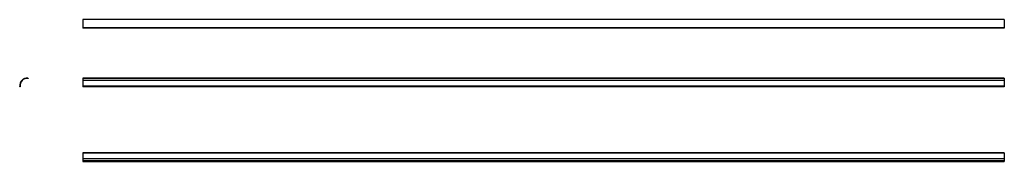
# Model space of a CAD drawing. Header units: millimetres. Extents: x -1433 to 1794, y -16 to 449.
import ezdxf

# ---------------------------------------------------------------- set-up
doc = ezdxf.new("R2010")
doc.units = ezdxf.units.MM
doc.linetypes.add('SLD-Solid', pattern=[0])

msp = doc.modelspace()

# ---------------------------------------------------------------- linework, layer by layer
at = {"color": 7, "linetype": 'SLD-Solid', "lineweight": 25}
for p, q in [((1794.2, 449.2), (-1225.8, 449.2)), ((-1225.8, 449.2), (-1225.8, 422.4)), ((1794.2, 422.4), (-1225.8, 422.4)), ((-1225.8, 422.4), (-1225.8, 422.3)), ((1794.2, 422.3), (-1225.8, 422.3)), ((-1225.8, 422.3), (-1225.8, 422.1)), ((1794.2, 422.1), (-1225.8, 422.1)), ((-1225.8, 422.1), (-1225.8, 420.9)), ((1794.2, 420.9), (-1225.8, 420.9)), ((1794.2, 449.2), (1794.2, 422.4)), ((1794.2, 422.4), (1794.2, 422.3)), ((1794.2, 422.3), (1794.2, 422.1)), ((1794.2, 422.1), (1794.2, 420.9)), ((-1432.8, 228.5), (-1432.8, 229.6)), ((-1431.7, 228.5), (-1432.8, 228.5)), ((-1431.7, 230.2), (-1431.7, 228.5)), ((-1404.9, 255.3), (-1406.6, 255.3)), ((-1406, 256.4), (-1404.9, 256.4)), ((-1404.9, 256.4), (-1404.9, 255.3)), ((1794.2, 256.7), (-1225.8, 256.7)), ((-1225.8, 256.7), (-1225.8, 256.5)), ((1794.2, 256.5), (-1225.8, 256.5)), ((-1225.8, 256.5), (-1225.8, 256.4)), ((1794.2, 256.4), (-1225.8, 256.4)), ((-1225.8, 256.4), (-1225.8, 255.3)), ((1794.2, 256.4), (-1225.8, 256.4)), ((-1225.8, 256.4), (-1225.8, 256.4)), ((1794.2, 255.3), (-1225.8, 255.3)), ((-1225.8, 255.3), (-1225.8, 248.9)), ((1794.2, 248.9), (-1225.8, 248.9)), ((-1225.8, 248.9), (-1225.8, 230.2)), ((1794.2, 230.2), (-1225.8, 230.2)), ((-1225.8, 230.2), (-1225.8, 228.5)), ((1794.2, 228.5), (-1225.8, 228.5)), ((1794.2, 256.7), (1794.2, 256.5)), ((1794.2, 256.5), (1794.2, 256.4)), ((1794.2, 256.4), (1794.2, 255.3)), ((1794.2, 256.4), (1794.2, 256.4)), ((1794.2, 255.3), (1794.2, 248.9)), ((1794.2, 248.9), (1794.2, 230.2)), ((1794.2, 230.2), (1794.2, 228.5)), ((1794.2, 11.9), (-1225.8, 11.9)), ((-1225.8, 11.9), (-1225.8, 10.1)), ((1794.2, 10.1), (-1225.8, 10.1)), ((-1225.8, 10.1), (-1225.8, -8.6)), ((1794.2, 11.9), (1794.2, 10.1)), ((1794.2, 10.1), (1794.2, -8.6)), ((1794.2, -8.6), (-1225.8, -8.6)), ((-1225.8, -8.6), (-1225.8, -14.9)), ((1794.2, -14.9), (-1225.8, -14.9)), ((-1225.8, -14.9), (-1225.8, -16)), ((1794.2, -16), (-1225.8, -16)), ((-1225.8, -16), (-1225.8, -16.1)), ((1794.2, -16.1), (-1225.8, -16.1)), ((-1225.8, -16.1), (-1225.8, -16.2)), ((1794.2, -16.2), (-1225.8, -16.2)), ((-1225.8, -16.2), (-1225.8, -16.4)), ((-1225.8, -16.4), (1794.2, -16.4)), ((1794.2, -8.6), (1794.2, -14.9)), ((1794.2, -14.9), (1794.2, -16)), ((1794.2, -16), (1794.2, -16.1)), ((1794.2, -16.1), (1794.2, -16.2)), ((1794.2, -16.2), (1794.2, -16.4))]:
    msp.add_line(p, q, dxfattribs=at)
for centre, radius, start, end in [((-1409.3, 232.9), 23.8, 82.7442, 187.2558), ((-1432.8, 230), 0.185, 196.7275, 239.0762), ((-1433.1, 229.6), 0.298, 357.6813, 37.5163), ((-1409.4, 233), 22.5, 135.1328, 187.1281), ((-1409.4, 233), 22.5, 82.8719, 134.8672), ((-1406.4, 256.3), 0.185, 30.9238, 73.2725), ((-1406.1, 256.7), 0.298, 232.4837, 272.3187)]:
    msp.add_arc(centre, radius, start, end, dxfattribs=at)

doc.saveas('drawing.dxf')
